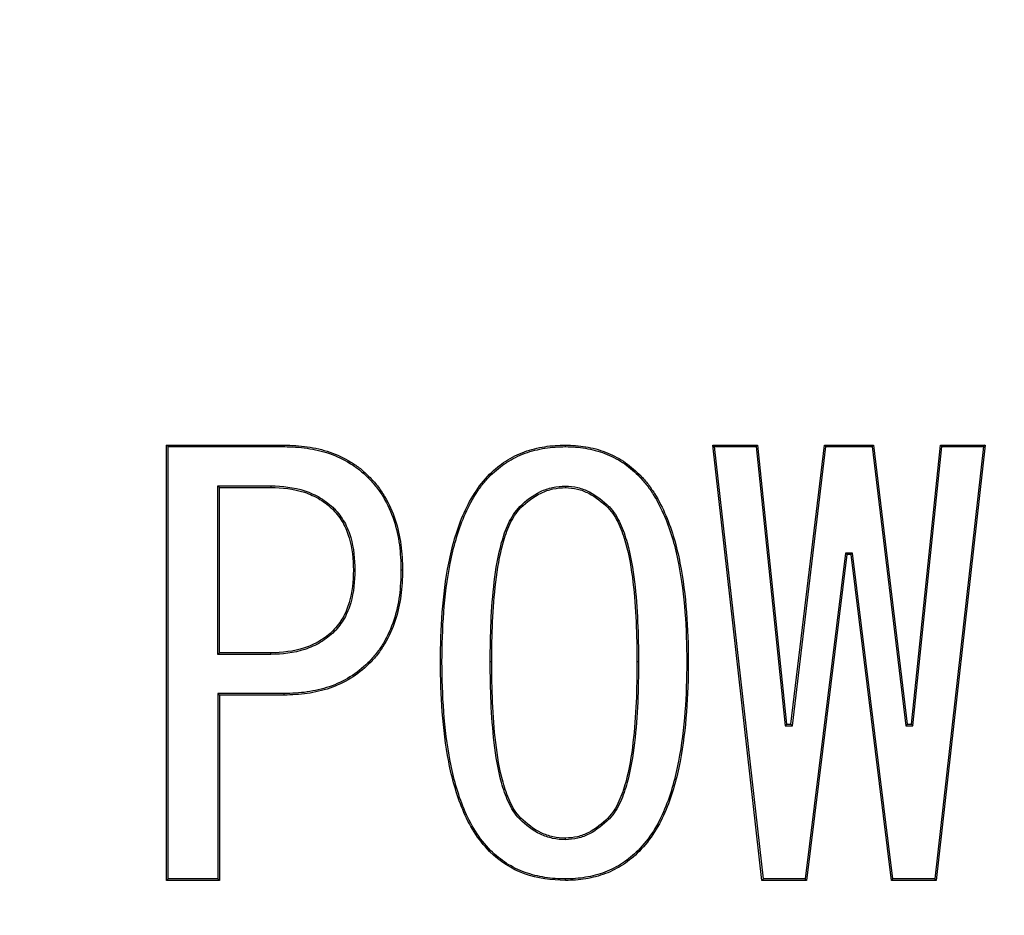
# Model space of a CAD drawing. Header units: millimetres. Extents: x 19 to 819, y 19 to 629.
# Tile 7 of 15: x 175.47 to 179.96, y 187.51 to 191.58. Entities that reach past the tile are written whole.
import ezdxf

# ---------------------------------------------------------------- set-up
doc = ezdxf.new("R2010")
doc.units = ezdxf.units.MM
doc.header["$LTSCALE"] = 3
doc.linetypes.add('SLD-Center', pattern=[19.05, 15.24, -1.27, 1.27, -1.27])
doc.linetypes.add('SLD-Solid', pattern=[0])
doc.layers.add('CENTER', color=40, linetype='SLD-Center')
doc.layers.add('DIMENSIONS', color=140, linetype='SLD-Solid', lineweight=25)
doc.styles.add('SLDTEXTSTYLE0', font='TXT', dxfattribs={"width": 0.7})
doc.dimstyles.new('SLDDIMSTYLE3', dxfattribs={"dimtxt": 6.474023, "dimasz": 9.906, "dimexe": 0, "dimexo": 0.0625, "dimgap": 1.618506, "dimtad": 0, "dimtih": 1, "dimtoh": 1, "dimrnd": 1e-09, "dimzin": 4, "dimdsep": 46, "dimtxsty": 'SLDTEXTSTYLE0', "dimsah": 1, "dimcen": 0, "dimadec": 0, "dimazin": 1, "dimtfac": 1, "dimtofl": 0, "dimtmove": 0, "dimatfit": 3, "dimfxl": 0, "dimfrac": 2, "dimtolj": 1, "dimtzin": 12, "dimarcsym": 0})
doc.dimstyles.new('SLDDIMSTYLE4', dxfattribs={"dimtxt": 6.474023, "dimasz": 9.906, "dimexe": 0, "dimexo": 0.0625, "dimgap": 1.618506, "dimtad": 0, "dimtih": 1, "dimtoh": 1, "dimdec": 4, "dimlfac": 3, "dimzin": 12, "dimdsep": 46, "dimtxsty": 'SLDTEXTSTYLE0', "dimsah": 1, "dimcen": 0.09, "dimadec": 0, "dimazin": 3, "dimtfac": 1, "dimtdec": 0, "dimtofl": 0, "dimtmove": 0, "dimatfit": 3, "dimfxl": 0, "dimfrac": 2, "dimtolj": 1, "dimtzin": 12, "dimarcsym": 0})

# ---------------------------------------------------------------- blocks, each defined once
blk = doc.blocks.new('_D_5')
at = {"layer": 'DIMENSIONS'}
for p, q in [((139.4998, 158.743), (110.7185, 126.8049)), ((65.1617, 136.2064), (62.9877, 136.2064)), ((62.9877, 136.2064), (62.9877, 125.9171)), ((84.3999, 136.2064), (86.5738, 136.2064)), ((86.5738, 136.2064), (86.5738, 125.9171)), ((110.7185, 126.8049), (94.0498, 126.8049)), ((62.9877, 125.9171), (65.1617, 125.9171)), ((86.5738, 125.9171), (84.3999, 125.9171))]:
    blk.add_line(p, q, dxfattribs=at)
blk.add_solid([(139.4998, 158.743), (131.7362, 152.4044), (134.0005, 150.364)], dxfattribs=at)
at = {"layer": 'DIMENSIONS', "char_height": 6.35, "attachment_point": 1, "style": 'SLDTEXTSTYLE0'}
for s, insert in [('%%c', (60.2743, 145.8413)), ('70.0', (70.0491, 145.8413)), ('2.76', (65.1617, 134.1026)), ('B.C.', (65.8379, 122.364))]:
    blk.add_mtext(s, dxfattribs=dict(at, insert=insert))
blk = doc.blocks.new('_D_6')
at = {"layer": 'DIMENSIONS'}
for p, q in [((196.5407, 204.1484), (245.2283, 232.2581)), ((162.9302, 145.9334), (162.9302, 89.7138))]:
    blk.add_line(p, q, dxfattribs=at)
for start, end in [(331.065944, 30), (270, 322.833051)]:
    blk.add_arc((162.9302, 184.7434), 85.5046, start, end, dxfattribs=at)
for points in [[(236.9794, 227.4956), (240.0681, 217.9609), (242.7912, 219.3302)], [(162.9302, 99.2388), (172.9076, 98.2883), (172.7319, 101.3312)]]:
    blk.add_solid(points, dxfattribs=at)
at = {"layer": 'DIMENSIONS', "insert": (224.3058, 141.2722), "char_height": 6.35, "attachment_point": 1, "style": 'SLDTEXTSTYLE0'}
blk.add_mtext('120°', dxfattribs=at)

msp = doc.modelspace()

# ---------------------------------------------------------------- linework, layer by layer
for p, q in [((176.14266, 187.664443), (176.14266, 189.64674)), ((176.149644, 189.639756), (176.14266, 189.64674)), ((176.14266, 189.64674), (176.678253, 189.64674)), ((176.678253, 189.64674), (176.678183, 189.639756)), ((177.959606, 189.639755), (177.959609, 189.64674)), ((178.854524, 187.664443), (178.630795, 189.64674)), ((178.630795, 189.64674), (178.638612, 189.639756)), ((178.630795, 189.64674), (178.834185, 189.64674)), ((178.834185, 189.64674), (178.82789, 189.639756)), ((178.834185, 189.64674), (178.966388, 188.375554)), ((178.986727, 188.375554), (179.13927, 189.64674)), ((179.13927, 189.64674), (179.145466, 189.639756)), ((179.13927, 189.64674), (179.362999, 189.64674)), ((179.362999, 189.64674), (179.356802, 189.639756)), ((179.362999, 189.64674), (179.515541, 188.375554)), ((179.53588, 188.375554), (179.668083, 189.64674)), ((179.871473, 189.64674), (179.647744, 187.664443)), ((179.668083, 189.64674), (179.674379, 189.639756)), ((179.668083, 189.64674), (179.871473, 189.64674)), ((179.871473, 189.64674), (179.863656, 189.639756)), ((176.149644, 187.671427), (176.149644, 189.639756)), ((176.149644, 189.639756), (176.678183, 189.639756)), ((178.860764, 187.671427), (178.638612, 189.639756)), ((178.638612, 189.639756), (178.82789, 189.639756)), ((178.82789, 189.639756), (178.960093, 188.36857)), ((178.992924, 188.36857), (179.145466, 189.639756)), ((179.145466, 189.639756), (179.356802, 189.639756)), ((179.356802, 189.639756), (179.509345, 188.36857)), ((179.542175, 188.36857), (179.674379, 189.639756)), ((179.863656, 189.639756), (179.641504, 187.671427)), ((179.674379, 189.639756), (179.863656, 189.639756)), ((177.613846, 189.514537), (177.618759, 189.509569)), ((178.295202, 189.514537), (178.290296, 189.509563)), ((177.064694, 189.504367), (177.059752, 189.499428)), ((176.376353, 189.461257), (176.61729, 189.461257)), ((176.376353, 188.693993), (176.376353, 189.461257)), ((176.376353, 189.461257), (176.383338, 189.454273)), ((176.383338, 188.700977), (176.383338, 189.454273)), ((176.383338, 189.454273), (176.617236, 189.454273)), ((176.61729, 189.461257), (176.617236, 189.454273)), ((177.959707, 189.460512), (177.959609, 189.45352)), ((176.906955, 189.356733), (176.901982, 189.351825)), ((177.751281, 189.366936), (177.756219, 189.361994)), ((178.157737, 189.366968), (178.152829, 189.361994)), ((179.234789, 189.155419), (179.051738, 187.671427)), ((179.240965, 189.148435), (179.234789, 189.155419)), ((179.267479, 189.155419), (179.234789, 189.155419)), ((179.261304, 189.148435), (179.267479, 189.155419)), ((179.45053, 187.671427), (179.267479, 189.155419)), ((179.240965, 189.148435), (179.057914, 187.664443)), ((179.261304, 189.148435), (179.240965, 189.148435)), ((179.444355, 187.664443), (179.261304, 189.148435)), ((177.000493, 189.077249), (176.993507, 189.077249)), ((177.217236, 189.077249), (177.210251, 189.077249)), ((176.906932, 188.797739), (176.901982, 188.802672)), ((176.383338, 188.700977), (176.376353, 188.693993)), ((176.61729, 188.693993), (176.376353, 188.693993)), ((176.617236, 188.700977), (176.383338, 188.700977)), ((176.61729, 188.693993), (176.617236, 188.700977)), ((177.390117, 188.660299), (177.397101, 188.660299)), ((177.624016, 188.660299), (177.617031, 188.660312)), ((178.292017, 188.660288), (178.285033, 188.660299)), ((178.518931, 188.660299), (178.511947, 188.660299)), ((177.064694, 188.65013), (177.059769, 188.655088)), ((176.678183, 188.515495), (176.376353, 188.515495)), ((176.376353, 188.515495), (176.376353, 187.671427)), ((176.383338, 188.50851), (176.376353, 188.515495)), ((176.383338, 188.50851), (176.383338, 187.664443)), ((176.678253, 188.50851), (176.383338, 188.50851)), ((176.678253, 188.50851), (176.678183, 188.515495)), ((178.966388, 188.375554), (178.960093, 188.36857)), ((178.960093, 188.36857), (178.992924, 188.36857)), ((178.966388, 188.375554), (178.986727, 188.375554)), ((178.986727, 188.375554), (178.992924, 188.36857)), ((179.515541, 188.375554), (179.509345, 188.36857)), ((179.509345, 188.36857), (179.542175, 188.36857)), ((179.515541, 188.375554), (179.53588, 188.375554)), ((179.53588, 188.375554), (179.542175, 188.36857)), ((177.751241, 187.943531), (177.756219, 187.948435)), ((178.157776, 187.943498), (178.152829, 187.948435)), ((177.959707, 187.849918), (177.959609, 187.85691)), ((178.295202, 187.795893), (178.29027, 187.800842)), ((176.14266, 187.664443), (176.149644, 187.671427)), ((176.383338, 187.664443), (176.14266, 187.664443)), ((176.376353, 187.671427), (176.149644, 187.671427)), ((176.383338, 187.664443), (176.376353, 187.671427)), ((177.959609, 187.664443), (177.959606, 187.671428)), ((178.860764, 187.671427), (178.854524, 187.664443)), ((179.057914, 187.664443), (178.854524, 187.664443)), ((179.051738, 187.671427), (178.860764, 187.671427)), ((179.057914, 187.664443), (179.051738, 187.671427)), ((179.444355, 187.664443), (179.45053, 187.671427)), ((179.647744, 187.664443), (179.444355, 187.664443)), ((179.641504, 187.671427), (179.45053, 187.671427)), ((179.647744, 187.664443), (179.641504, 187.671427))]:
    msp.add_line(p, q)
at = {"flags": 128}
msp.add_lwpolyline([(177.613846, 187.795893), (177.616611, 187.798661), (177.618785, 187.800835)], dxfattribs=at)
msp.add_circle((162.930241, 184.74335), 50)
for points, knots in [([(176.678253, 189.64674), (176.713508, 189.646035), (176.748776, 189.644492), (176.81855, 189.634101), (176.853113, 189.626467), (176.919809, 189.603513), (176.951813, 189.588266), (176.996886, 189.560538), (177.011515, 189.550594), (177.039044, 189.528608), (177.051871, 189.51649), (177.064694, 189.504367)], [0.001692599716, 0.001692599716, 0.001692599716, 0.001692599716, 0.001798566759, 0.001798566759, 0.001904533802, 0.001904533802, 0.002010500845, 0.002010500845, 0.002063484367, 0.002063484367, 0.002116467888, 0.002116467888, 0.002116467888, 0.002116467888]), ([(177.613846, 189.514537), (177.636938, 189.536206), (177.660923, 189.557202), (177.714423, 189.591272), (177.743169, 189.605031), (177.80264, 189.627097), (177.833572, 189.634552), (177.896203, 189.644685), (177.927888, 189.646241), (177.959609, 189.64674)], [0.001520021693, 0.001520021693, 0.001520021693, 0.001520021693, 0.001615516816, 0.001615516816, 0.00171101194, 0.00171101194, 0.001806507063, 0.001806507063, 0.001902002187, 0.001902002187, 0.001902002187, 0.001902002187]), ([(177.959609, 189.64674), (177.990522, 189.646233), (178.021401, 189.644578), (178.082331, 189.634066), (178.112371, 189.62635), (178.170019, 189.604057), (178.197848, 189.590234), (178.249491, 189.556298), (178.272657, 189.535579), (178.295202, 189.514537)], [0.001484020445, 0.001484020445, 0.001484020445, 0.001484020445, 0.001577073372, 0.001577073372, 0.001670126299, 0.001670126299, 0.001763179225, 0.001763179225, 0.001856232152, 0.001856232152, 0.001856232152, 0.001856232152]), ([(176.678183, 189.639756), (176.713454, 189.639049), (176.74811, 189.63753), (176.817181, 189.627244), (176.851315, 189.6197), (176.917062, 189.597072), (176.948546, 189.582076), (176.993031, 189.55471), (177.007439, 189.544911), (177.034352, 189.523417), (177.046964, 189.511517), (177.059752, 189.499428)], [0, 0, 0, 0, 0.00010368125, 0.00010368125, 0.000207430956, 0.000207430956, 0.000311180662, 0.000311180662, 0.000363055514, 0.000363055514, 0.000414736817, 0.000414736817, 0.000414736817, 0.000414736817]), ([(177.618759, 189.509569), (177.64181, 189.531195), (177.665195, 189.551643), (177.717705, 189.585081), (177.746016, 189.598638), (177.804652, 189.620394), (177.835015, 189.627711), (177.896954, 189.637732), (177.927881, 189.639254), (177.959606, 189.639755)], [0, 0, 0, 0, 0.000092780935, 0.000092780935, 0.000185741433, 0.000185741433, 0.00027870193, 0.00027870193, 0.000371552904, 0.000371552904, 0.000371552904, 0.000371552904]), ([(177.959606, 189.639755), (177.990521, 189.639246), (178.020592, 189.63763), (178.080802, 189.627243), (178.110283, 189.619669), (178.167069, 189.59771), (178.194506, 189.584073), (178.245109, 189.55082), (178.267789, 189.530565), (178.290296, 189.509563)], [0, 0, 0, 0, 0.000091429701, 0.000091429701, 0.000182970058, 0.000182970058, 0.000274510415, 0.000274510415, 0.000365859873, 0.000365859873, 0.000365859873, 0.000365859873]), ([(177.390117, 188.660299), (177.390788, 188.810663), (177.39888, 188.962005), (177.442662, 189.183602), (177.462517, 189.256655), (177.521659, 189.395187), (177.561686, 189.460164), (177.613846, 189.514537)], [0, 0, 0, 0, 0.5, 0.5, 0.75, 0.75, 1, 1, 1, 1]), ([(178.295202, 189.514537), (178.308242, 189.500944), (178.321146, 189.48722), (178.344344, 189.457558), (178.355039, 189.442021), (178.385295, 189.394339), (178.402187, 189.360561), (178.44649, 189.256649), (178.466467, 189.183612), (178.510168, 188.961999), (178.51826, 188.810656), (178.518931, 188.660299)], [0.003616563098, 0.003616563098, 0.003616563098, 0.003616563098, 0.003673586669, 0.003673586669, 0.00373061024, 0.00373061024, 0.003844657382, 0.003844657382, 0.004072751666, 0.004072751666, 0.004528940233, 0.004528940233, 0.004528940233, 0.004528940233]), ([(177.059752, 189.499428), (177.073072, 189.485326), (177.086151, 189.471439), (177.109577, 189.441567), (177.120193, 189.425527), (177.149863, 189.376177), (177.165638, 189.341188), (177.189261, 189.268192), (177.197577, 189.230497), (177.20825, 189.154378), (177.20958, 189.116043), (177.210251, 189.077249)], [0, 0, 0, 0, 0.000056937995, 0.000056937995, 0.000114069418, 0.000114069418, 0.000228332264, 0.000228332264, 0.00034259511, 0.00034259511, 0.00045673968, 0.00045673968, 0.00045673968, 0.00045673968]), ([(177.064694, 189.504367), (177.078038, 189.490239), (177.091372, 189.476101), (177.115308, 189.445576), (177.126059, 189.429325), (177.156087, 189.379378), (177.172139, 189.343783), (177.19605, 189.269898), (177.204441, 189.231845), (177.215225, 189.15493), (177.216566, 189.116051), (177.217236, 189.077249)], [0.001865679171, 0.001865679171, 0.001865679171, 0.001865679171, 0.001924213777, 0.001924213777, 0.001982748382, 0.001982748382, 0.002099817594, 0.002099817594, 0.002216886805, 0.002216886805, 0.002333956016, 0.002333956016, 0.002333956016, 0.002333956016]), ([(177.397101, 188.660299), (177.397773, 188.810493), (177.405844, 188.96122), (177.449459, 189.181969), (177.469126, 189.254348), (177.513204, 189.357594), (177.529859, 189.390926), (177.5598, 189.438112), (177.570396, 189.4535), (177.593175, 189.482625), (177.60572, 189.495975), (177.618759, 189.509569)], [0, 0, 0, 0, 0.00044855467, 0.00044855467, 0.00067284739, 0.00067284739, 0.000784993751, 0.000784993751, 0.000841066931, 0.000841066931, 0.00089695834, 0.00089695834, 0.00089695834, 0.00089695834]), ([(178.290296, 189.509563), (178.303332, 189.495971), (178.315875, 189.482623), (178.338651, 189.453501), (178.349247, 189.438114), (178.379188, 189.390929), (178.395855, 189.357604), (178.439879, 189.254346), (178.459685, 189.181905), (178.503173, 188.96137), (178.511276, 188.810368), (178.511947, 188.660299)], [0, 0, 0, 0, 0.000055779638, 0.000055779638, 0.000111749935, 0.000111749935, 0.000223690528, 0.000223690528, 0.000447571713, 0.000447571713, 0.000895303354, 0.000895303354, 0.000895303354, 0.000895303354]), ([(176.617236, 189.454273), (176.668898, 189.453469), (176.721224, 189.448313), (176.795017, 189.42378), (176.818784, 189.413134), (176.86312, 189.386215), (176.883171, 189.369701), (176.901982, 189.351825)], [0, 0, 0, 0, 0.000155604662, 0.000155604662, 0.000233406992, 0.000233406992, 0.000311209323, 0.000311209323, 0.000311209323, 0.000311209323]), ([(176.61729, 189.461257), (176.617308, 189.461257), (176.617327, 189.461257), (176.617345, 189.461256), (176.669269, 189.460448), (176.722585, 189.45522), (176.797642, 189.430268), (176.822017, 189.419342), (176.867137, 189.391947), (176.887922, 189.374821), (176.906793, 189.356888), (176.906847, 189.356836), (176.906901, 189.356785), (176.906955, 189.356733)], [0, 0, 0, 0, 0.000000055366, 0.000000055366, 0.000000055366, 0.000158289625, 0.000158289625, 0.000237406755, 0.000237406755, 0.000316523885, 0.000316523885, 0.000316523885, 0.000316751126, 0.000316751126, 0.000316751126, 0.000316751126]), ([(177.751281, 189.366936), (177.751321, 189.366975), (177.751362, 189.367013), (177.751402, 189.367052), (177.779197, 189.393528), (177.810287, 189.418317), (177.863423, 189.443393), (177.882038, 189.449932), (177.920416, 189.458465), (177.940301, 189.459828), (177.959363, 189.4605), (177.959477, 189.460504), (177.959592, 189.460508), (177.959707, 189.460512)], [0, 0, 0, 0, 0.000000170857, 0.000000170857, 0.000000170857, 0.000117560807, 0.000117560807, 0.000176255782, 0.000176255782, 0.000234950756, 0.000234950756, 0.000234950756, 0.000235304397, 0.000235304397, 0.000235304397, 0.000235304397]), ([(177.756219, 189.361994), (177.783794, 189.388261), (177.814144, 189.412415), (177.865965, 189.43687), (177.884096, 189.443235), (177.92139, 189.451527), (177.940546, 189.452848), (177.959609, 189.45352)], [0, 0, 0, 0, 0.000114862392, 0.000114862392, 0.000172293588, 0.000172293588, 0.000229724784, 0.000229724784, 0.000229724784, 0.000229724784]), ([(177.959609, 189.45352), (177.977936, 189.452358), (177.996259, 189.451166), (178.031709, 189.442625), (178.048863, 189.435614), (178.097948, 189.41072), (178.126007, 189.386897), (178.152829, 189.361994)], [0, 0, 0, 0, 0.00005406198, 0.00005406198, 0.000108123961, 0.000108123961, 0.000216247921, 0.000216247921, 0.000216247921, 0.000216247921]), ([(177.959707, 189.460512), (177.959822, 189.460504), (177.959936, 189.460497), (177.960051, 189.46049), (177.978314, 189.459332), (177.997195, 189.458125), (178.034045, 189.449246), (178.051648, 189.442032), (178.101854, 189.41657), (178.130811, 189.391967), (178.157581, 189.367113), (178.157633, 189.367065), (178.157685, 189.367016), (178.157737, 189.366968)], [0, 0, 0, 0, 0.000000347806, 0.000000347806, 0.000000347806, 0.000055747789, 0.000055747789, 0.000111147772, 0.000111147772, 0.000221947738, 0.000221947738, 0.000221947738, 0.000222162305, 0.000222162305, 0.000222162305, 0.000222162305]), ([(176.901982, 189.351825), (176.91882, 189.333631), (176.934172, 189.314098), (176.958613, 189.270995), (176.967651, 189.247794), (176.988792, 189.176592), (176.992492, 189.126611), (176.993507, 189.077249)], [0, 0, 0, 0, 0.000073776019, 0.000073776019, 0.000147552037, 0.000147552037, 0.000295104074, 0.000295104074, 0.000295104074, 0.000295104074]), ([(176.906955, 189.356733), (176.907006, 189.356678), (176.907057, 189.356623), (176.907108, 189.356569), (176.92405, 189.338263), (176.939989, 189.317998), (176.964947, 189.273985), (176.974232, 189.250166), (176.995716, 189.177812), (176.999474, 189.12681), (177.00049, 189.077392), (177.000491, 189.077344), (177.000492, 189.077297), (177.000493, 189.077249)], [0, 0, 0, 0, 0.00000022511, 0.00000022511, 0.00000022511, 0.000075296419, 0.000075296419, 0.000150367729, 0.000150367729, 0.000300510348, 0.000300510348, 0.000300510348, 0.000300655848, 0.000300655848, 0.000300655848, 0.000300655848]), ([(177.617031, 188.660312), (177.617247, 188.78146), (177.620572, 188.903071), (177.642453, 189.084093), (177.652279, 189.14436), (177.677247, 189.232573), (177.686663, 189.261799), (177.706506, 189.303643), (177.713949, 189.317022), (177.730259, 189.34335), (177.74072, 189.355864), (177.751165, 189.366814), (177.751203, 189.366855), (177.751242, 189.366895), (177.751281, 189.366936)], [0, 0, 0, 0, 0.000366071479, 0.000366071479, 0.000549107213, 0.000549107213, 0.00064062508, 0.00064062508, 0.000686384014, 0.000686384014, 0.000732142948, 0.000732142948, 0.000732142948, 0.000732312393, 0.000732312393, 0.000732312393, 0.000732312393]), ([(177.624016, 188.660299), (177.624231, 188.781289), (177.627561, 188.90269), (177.649359, 189.083027), (177.659155, 189.143007), (177.68389, 189.230396), (177.693226, 189.259339), (177.712691, 189.300384), (177.720054, 189.313614), (177.736029, 189.339402), (177.745729, 189.350996), (177.756219, 189.361994)], [0, 0, 0, 0, 0.000363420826, 0.000363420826, 0.000545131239, 0.000545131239, 0.000635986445, 0.000635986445, 0.000681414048, 0.000681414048, 0.000726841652, 0.000726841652, 0.000726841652, 0.000726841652]), ([(178.152829, 189.361994), (178.163319, 189.350996), (178.173019, 189.339402), (178.188994, 189.313614), (178.196357, 189.300384), (178.215822, 189.259339), (178.225158, 189.230396), (178.249893, 189.143007), (178.259689, 189.083027), (178.281487, 188.90269), (178.284817, 188.781289), (178.285033, 188.660299)], [0, 0, 0, 0, 0.000045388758, 0.000045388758, 0.000090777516, 0.000090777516, 0.000181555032, 0.000181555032, 0.000363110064, 0.000363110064, 0.000726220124, 0.000726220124, 0.000726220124, 0.000726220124]), ([(178.157737, 189.366968), (178.157786, 189.366917), (178.157834, 189.366866), (178.157883, 189.366814), (178.168328, 189.355864), (178.178789, 189.34335), (178.195099, 189.317022), (178.202542, 189.303643), (178.222385, 189.261799), (178.231801, 189.232573), (178.256769, 189.14436), (178.266595, 189.084093), (178.288476, 188.903071), (178.291801, 188.78146), (178.292017, 188.660312), (178.292017, 188.660304), (178.292017, 188.660296), (178.292017, 188.660288)], [0.000000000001, 0.000000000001, 0.000000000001, 0.000000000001, 0.00000021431, 0.00000021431, 0.00000021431, 0.000045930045, 0.000045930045, 0.00009164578, 0.00009164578, 0.000183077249, 0.000183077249, 0.000365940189, 0.000365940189, 0.000731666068, 0.000731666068, 0.000731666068, 0.000731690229, 0.000731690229, 0.000731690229, 0.000731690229]), ([(176.993507, 189.077249), (176.992492, 189.027886), (176.988792, 188.977906), (176.967651, 188.906703), (176.958613, 188.883502), (176.934172, 188.8404), (176.91882, 188.820867), (176.901982, 188.802672)], [0, 0, 0, 0, 0.000148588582, 0.000148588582, 0.000222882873, 0.000222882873, 0.000297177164, 0.000297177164, 0.000297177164, 0.000297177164]), ([(177.000493, 189.077249), (177.000492, 189.077201), (177.000491, 189.077153), (177.00049, 189.077105), (176.999474, 189.027687), (176.995716, 188.976686), (176.974232, 188.904331), (176.964947, 188.880513), (176.939989, 188.836499), (176.92405, 188.816234), (176.907108, 188.797929), (176.907049, 188.797865), (176.906991, 188.797802), (176.906932, 188.797739)], [0, 0, 0, 0, 0.000000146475, 0.000000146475, 0.000000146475, 0.000151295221, 0.000151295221, 0.000226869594, 0.000226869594, 0.000302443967, 0.000302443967, 0.000302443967, 0.000302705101, 0.000302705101, 0.000302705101, 0.000302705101]), ([(177.210251, 189.077249), (177.20958, 189.038454), (177.20825, 189.000119), (177.197577, 188.924), (177.189261, 188.886305), (177.165638, 188.813309), (177.149863, 188.77832), (177.120193, 188.72897), (177.109577, 188.71293), (177.086156, 188.683064), (177.073083, 188.669183), (177.059769, 188.655088)], [0, 0, 0, 0, 0.000115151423, 0.000115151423, 0.000230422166, 0.000230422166, 0.000345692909, 0.000345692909, 0.000403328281, 0.000403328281, 0.00046074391, 0.00046074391, 0.00046074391, 0.00046074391]), ([(177.217236, 189.077249), (177.216566, 189.038446), (177.215225, 188.999567), (177.204441, 188.922652), (177.19605, 188.884599), (177.172139, 188.810714), (177.156087, 188.775119), (177.126059, 188.725173), (177.115308, 188.708921), (177.091372, 188.678397), (177.078038, 188.664258), (177.064694, 188.65013)], [0.001862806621, 0.001862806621, 0.001862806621, 0.001862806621, 0.001979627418, 0.001979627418, 0.002096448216, 0.002096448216, 0.002213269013, 0.002213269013, 0.002271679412, 0.002271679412, 0.00233008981, 0.00233008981, 0.00233008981, 0.00233008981]), ([(176.901982, 188.802672), (176.883026, 188.785008), (176.862944, 188.7686), (176.818713, 188.741613), (176.794803, 188.731386), (176.72105, 188.707021), (176.668867, 188.701778), (176.617236, 188.700977)], [0, 0, 0, 0, 0.000077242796, 0.000077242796, 0.000154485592, 0.000154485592, 0.000308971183, 0.000308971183, 0.000308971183, 0.000308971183]), ([(176.906932, 188.797739), (176.906869, 188.79768), (176.906806, 188.797621), (176.906743, 188.797563), (176.887721, 188.779836), (176.866979, 188.762881), (176.821953, 188.735408), (176.797354, 188.724873), (176.72252, 188.700151), (176.669157, 188.694798), (176.617344, 188.693994), (176.617326, 188.693994), (176.617308, 188.693994), (176.61729, 188.693993)], [0, 0, 0, 0, 0.000000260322, 0.000000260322, 0.000000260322, 0.000078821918, 0.000078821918, 0.000157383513, 0.000157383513, 0.000314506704, 0.000314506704, 0.000314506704, 0.000314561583, 0.000314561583, 0.000314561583, 0.000314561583]), ([(177.613846, 187.795893), (177.587697, 187.823584), (177.563706, 187.85329), (177.523082, 187.917662), (177.506125, 187.951886), (177.461936, 188.057186), (177.442298, 188.131159), (177.398762, 188.355313), (177.390784, 188.508294), (177.390117, 188.660299)], [0, 0, 0, 0, 0.125, 0.125, 0.25, 0.25, 0.5, 0.5, 1, 1, 1, 1]), ([(177.618785, 187.800835), (177.59285, 187.828314), (177.569345, 187.857442), (177.52922, 187.921022), (177.512453, 187.954857), (177.468601, 188.059353), (177.449102, 188.132761), (177.405725, 188.356095), (177.397768, 188.50845), (177.397101, 188.660299)], [0, 0, 0, 0, 0.000112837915, 0.000112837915, 0.000225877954, 0.000225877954, 0.000451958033, 0.000451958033, 0.000904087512, 0.000904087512, 0.000904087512, 0.000904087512]), ([(177.751241, 187.943531), (177.751191, 187.943585), (177.751141, 187.94364), (177.751091, 187.943694), (177.740688, 187.954944), (177.730194, 187.96744), (177.713422, 187.994118), (177.706126, 188.007896), (177.686382, 188.050383), (177.676715, 188.07998), (177.652108, 188.169689), (177.642301, 188.230679), (177.62052, 188.414219), (177.617235, 188.537476), (177.617031, 188.660288), (177.617031, 188.660296), (177.617031, 188.660304), (177.617031, 188.660312)], [0.000000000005, 0.000000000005, 0.000000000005, 0.000000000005, 0.00000022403, 0.00000022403, 0.00000022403, 0.00004657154, 0.00004657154, 0.000092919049, 0.000092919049, 0.000185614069, 0.000185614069, 0.000371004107, 0.000371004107, 0.000741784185, 0.000741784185, 0.000741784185, 0.000741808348, 0.000741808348, 0.000741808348, 0.000741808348]), ([(177.756219, 187.948435), (177.745784, 187.95972), (177.735899, 187.971488), (177.719542, 187.997505), (177.712346, 188.011082), (177.692942, 188.052841), (177.683366, 188.082135), (177.659012, 188.170921), (177.649209, 188.23173), (177.62751, 188.414587), (177.624219, 188.537648), (177.624016, 188.660299)], [0, 0, 0, 0, 0.00004603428, 0.00004603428, 0.000092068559, 0.000092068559, 0.000184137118, 0.000184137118, 0.000368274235, 0.000368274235, 0.000736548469, 0.000736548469, 0.000736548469, 0.000736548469]), ([(178.285033, 188.660299), (178.284829, 188.537648), (178.281538, 188.414587), (178.259839, 188.23173), (178.250036, 188.170921), (178.225682, 188.082135), (178.216106, 188.052841), (178.196702, 188.011082), (178.189506, 187.997505), (178.173149, 187.971488), (178.163264, 187.95972), (178.152829, 187.948435)], [0, 0, 0, 0, 0.000368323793, 0.000368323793, 0.000552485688, 0.000552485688, 0.000644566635, 0.000644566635, 0.000690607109, 0.000690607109, 0.000736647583, 0.000736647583, 0.000736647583, 0.000736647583]), ([(178.292017, 188.660288), (178.291813, 188.537476), (178.288528, 188.414219), (178.266747, 188.230679), (178.25694, 188.169689), (178.232333, 188.07998), (178.222666, 188.050383), (178.202923, 188.007896), (178.195626, 187.994118), (178.178854, 187.96744), (178.16836, 187.954944), (178.157958, 187.943694), (178.157897, 187.943629), (178.157837, 187.943563), (178.157776, 187.943498)], [0, 0, 0, 0, 0.000370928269, 0.000370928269, 0.000556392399, 0.000556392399, 0.000649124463, 0.000649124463, 0.000695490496, 0.000695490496, 0.000741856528, 0.000741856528, 0.000741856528, 0.000742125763, 0.000742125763, 0.000742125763, 0.000742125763]), ([(178.511947, 188.660299), (178.51128, 188.508562), (178.503263, 188.355963), (178.460056, 188.132814), (178.440404, 188.059356), (178.396605, 187.954846), (178.379826, 187.921019), (178.339705, 187.857444), (178.316201, 187.828318), (178.29027, 187.800842)], [0, 0, 0, 0, 0.000453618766, 0.000453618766, 0.000680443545, 0.000680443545, 0.000793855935, 0.000793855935, 0.000907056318, 0.000907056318, 0.000907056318, 0.000907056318]), ([(178.518931, 188.660299), (178.518264, 188.508295), (178.510254, 188.355327), (178.466847, 188.131146), (178.447069, 188.057192), (178.402934, 187.951879), (178.385965, 187.91766), (178.345341, 187.853289), (178.321351, 187.823583), (178.295202, 187.795893)], [0.003693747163, 0.003693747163, 0.003693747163, 0.003693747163, 0.004152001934, 0.004152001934, 0.004381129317, 0.004381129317, 0.004495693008, 0.004495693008, 0.004610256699, 0.004610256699, 0.004610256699, 0.004610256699]), ([(177.059769, 188.655088), (177.034069, 188.631142), (177.00761, 188.609184), (176.948467, 188.572671), (176.916916, 188.55809), (176.851084, 188.535576), (176.817057, 188.527981), (176.748039, 188.517722), (176.713425, 188.516199), (176.678183, 188.515495)], [0, 0, 0, 0, 0.000103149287, 0.000103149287, 0.00020651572, 0.00020651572, 0.000309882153, 0.000309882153, 0.000413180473, 0.000413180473, 0.000413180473, 0.000413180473]), ([(177.064694, 188.65013), (177.038909, 188.626095), (177.011734, 188.603522), (176.951743, 188.566485), (176.919603, 188.551627), (176.852918, 188.528822), (176.81842, 188.521123), (176.748707, 188.51076), (176.713478, 188.509214), (176.678253, 188.50851)], [0.001713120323, 0.001713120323, 0.001713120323, 0.001713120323, 0.001819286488, 0.001819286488, 0.001925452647, 0.001925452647, 0.002031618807, 0.002031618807, 0.002137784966, 0.002137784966, 0.002137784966, 0.002137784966]), ([(177.959707, 187.849918), (177.959592, 187.849922), (177.959477, 187.849926), (177.959363, 187.84993), (177.940301, 187.850601), (177.920416, 187.851965), (177.882038, 187.860498), (177.863423, 187.867036), (177.810287, 187.892112), (177.779197, 187.916901), (177.751402, 187.943378), (177.751348, 187.943429), (177.751295, 187.94348), (177.751241, 187.943531)], [0, 0, 0, 0, 0.000000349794, 0.000000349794, 0.000000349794, 0.000058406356, 0.000058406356, 0.000116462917, 0.000116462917, 0.000232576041, 0.000232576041, 0.000232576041, 0.000232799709, 0.000232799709, 0.000232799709, 0.000232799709]), ([(177.959609, 187.85691), (177.940546, 187.857581), (177.92139, 187.858903), (177.884096, 187.867195), (177.865965, 187.873559), (177.814144, 187.898015), (177.783794, 187.922169), (177.756219, 187.948435)], [0, 0, 0, 0, 0.000056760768, 0.000056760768, 0.000113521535, 0.000113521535, 0.00022704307, 0.00022704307, 0.00022704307, 0.00022704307]), ([(178.152829, 187.948435), (178.126007, 187.923532), (178.097948, 187.899709), (178.048863, 187.874815), (178.031709, 187.867805), (177.996259, 187.859263), (177.977936, 187.858072), (177.959609, 187.85691)], [0, 0, 0, 0, 0.00010991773, 0.00010991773, 0.000164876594, 0.000164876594, 0.000219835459, 0.000219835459, 0.000219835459, 0.000219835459]), ([(178.157776, 187.943498), (178.157711, 187.943438), (178.157646, 187.943377), (178.157581, 187.943317), (178.130811, 187.918462), (178.101854, 187.893859), (178.051648, 187.868397), (178.034045, 187.861183), (177.997195, 187.852305), (177.978314, 187.851098), (177.960051, 187.849939), (177.959936, 187.849932), (177.959822, 187.849925), (177.959707, 187.849918)], [0, 0, 0, 0, 0.000000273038, 0.000000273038, 0.000000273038, 0.000112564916, 0.000112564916, 0.000168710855, 0.000168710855, 0.000224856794, 0.000224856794, 0.000224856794, 0.000225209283, 0.000225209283, 0.000225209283, 0.000225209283]), ([(177.959609, 187.664443), (177.89624, 187.665451), (177.832532, 187.673154), (177.713404, 187.716375), (177.65993, 187.75245), (177.613846, 187.795893)], [0, 0, 0, 0, 0.5, 0.5, 1, 1, 1, 1]), ([(177.959606, 187.671428), (177.927919, 187.671934), (177.896989, 187.673419), (177.835151, 187.683461), (177.804663, 187.690695), (177.746037, 187.711965), (177.717897, 187.725759), (177.66521, 187.759028), (177.641776, 187.779171), (177.618785, 187.800835)], [0, 0, 0, 0, 0.000093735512, 0.000093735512, 0.000187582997, 0.000187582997, 0.000281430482, 0.000281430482, 0.000375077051, 0.000375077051, 0.000375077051, 0.000375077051]), ([(178.29027, 187.800842), (178.26782, 187.779799), (178.245111, 187.759838), (178.19431, 187.726769), (178.167037, 187.712892), (178.110287, 187.691388), (178.08066, 187.683933), (178.020557, 187.673518), (177.990481, 187.671942), (177.959606, 187.671428)], [0, 0, 0, 0, 0.00009027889, 0.00009027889, 0.00018076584, 0.00018076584, 0.00027125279, 0.00027125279, 0.000361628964, 0.000361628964, 0.000361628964, 0.000361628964]), ([(178.295202, 187.795893), (178.27271, 187.774803), (178.249424, 187.754311), (178.197676, 187.720627), (178.170003, 187.706547), (178.112271, 187.684671), (178.082212, 187.677113), (178.021354, 187.666568), (177.990484, 187.664954), (177.959609, 187.664443)], [0.001498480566, 0.001498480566, 0.001498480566, 0.001498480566, 0.001591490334, 0.001591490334, 0.001684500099, 0.001684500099, 0.001777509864, 0.001777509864, 0.001870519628, 0.001870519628, 0.001870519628, 0.001870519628])]:
    msp.add_open_spline(points, degree=3, knots=knots)
at = {"layer": 'CENTER', "linetype": 'SLD-Center'}
msp.add_circle((162.930241, 184.74335), 35, dxfattribs=at)

# ---------------------------------------------------------------- dimensions: what is measured, and where the dimension line sits
at = {"layer": 'DIMENSIONS'}
dim = msp.add_angular_dim_2l(base=(200.970666, 108.166876), line1=((162.930241, 149.74335), (162.930241, 184.74335)), line2=((193.24113, 202.24335), (162.930241, 184.74335)), dimstyle='SLDDIMSTYLE4', dxfattribs=at)
dim.commit()
dim.dimension.update_dxf_attribs({"geometry": '_D_6', "text_midpoint": (234.677458, 138.231339), "dimtype": 162})
dim = msp.add_diameter_dim_2p(p1=(186.360634, 210.74367), p2=(139.499847, 158.74303), text='<>\\PB.C.', dimstyle='SLDDIMSTYLE3', dxfattribs=at)
dim.commit()
dim.dimension.update_dxf_attribs({"geometry": '_D_5', "text_midpoint": (74.780777, 130.150403), "dimtype": 163})

doc.saveas('drawing.dxf')
